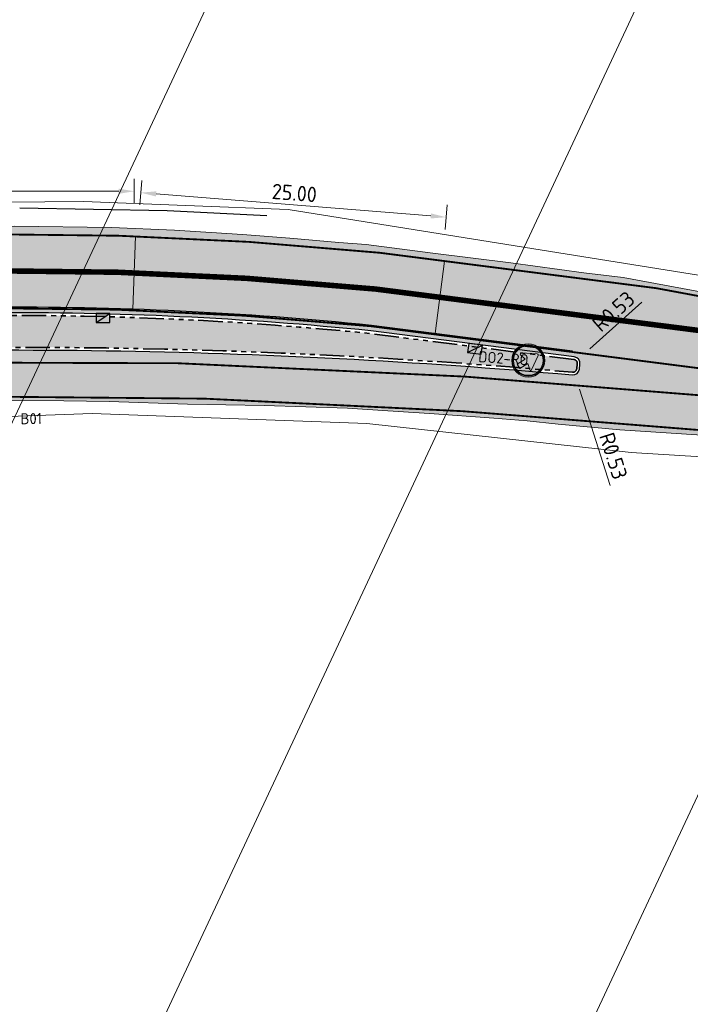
# Model space of a CAD drawing. Header units: metres. Extents: x 39929 to 50394, y 387420 to 399996.
# Tile 48 of 96: x 48389 to 48444, y 391449 to 391529. Entities that reach past the tile are written whole.
import ezdxf

# ---------------------------------------------------------------- set-up
doc = ezdxf.new("R2010")
doc.units = ezdxf.units.M
for name, pattern in [('VH-RWSBAND-SO', [24, 10, -2, 2, -2, 2, -2, 2, -2]), ('VW-13_STREEP', [4, 1, -3]), ('VW-33_STREEP', [6, 3, -3])]:
    doc.linetypes.add(name, pattern=pattern)
for name, color, linetype, lineweight in [('B-WE-VH-GESLOTENVERHARDING_ASFALT-G', 10, 'Continuous', 18), ('N-WE-BV-GELEIDECONSTRUCTIE_GELEIDERAIL-G', 210, 'BV-GELEIDERAIL-SO', 25), ('N-WE-RI-HWA_KOLK-S', 150, 'Continuous', 25), ('N-WE-VH-KANTOPSLUITING_TROTTOIRBAND_RWS_110 220-G', 210, 'VH-RWSBAND-SO', 35), ('N-WE-VH-KANTVERHARDING-SD', 7, 'Continuous', 25), ('N-WE-VH-VERHARDING_ASFALT_ROOD-A', 13, 'Continuous', 18), ('N-WE-VW-MARKERING_LANGS_STREEP_13_045-G', 7, 'VW-13_STREEP', 35), ('N-WE-VW-MARKERING_LANGS_STREEP_33_015-G', 7, 'VW-33_STREEP', 35), ('N-WE-VW-MARKERING_LANGS_STREEP_DOORGETROKKEN_015-G', 7, 'Continuous', 35), ('N-WE-VW-VERKEERSTEKEN_BORD-S', 7, 'Continuous', 25), ('Topo', 7, 'Continuous', 18), ('X-XX-AL-500-T25', 7, 'Continuous', 25), ('X-XX-AL-GRENS_WERK-G', 7, 'ZZ-WERKGRENS-SO', 18), ('X-XX-AL-M', 7, 'Continuous', 18), ('X-XX-AL-TEKENBLAD_KADER_BLAD2-VIEWPORT-G', 1, 'Continuous', 18), ('X-XX-AL_500-M', 7, 'Continuous', 18)]:
    doc.layers.add(name, color=color, linetype=linetype, lineweight=lineweight)
doc.layers.add('B-WE-VW-MARKERING_PIJL-T', color=7, linetype='Continuous')
doc.layers.add('N-WE-VH-VERHARDING_ASFALT-A', color=251, linetype='Continuous', lineweight=18, transparency=0.25)
doc.layers.add('X-XX-AL-TEKENBLAD_HULPLIJN-G', color=2, linetype='Continuous', lineweight=18, plot=False)
doc.styles.add('NLCS-ISO-ANNOTATIVE-T25', font='NLCS-ISO.ttf', dxfattribs={"height": 2.5})
doc.styles.add('NLCS-ISO-T25', font='NLCS-ISO.ttf', dxfattribs={"height": 2.5})
doc.linetypes.add('BV-GELEIDERAIL-SO', pattern='A,10,-3,[108,NLCS.SHX,S=1,R=0,X=0,Y=0],-3', length=16)
doc.linetypes.add('ZZ-WERKGRENS-SO', pattern='A,2,-3,[137,NLCS.SHX,S=0.05,R=0,X=-0.55,Y=-0.675],-3,2', length=10)
doc.dimstyles.new('NLCS-ANNOTATIVE-T25-PIJL_l2_h1', dxfattribs={"dimtxt": 2.5, "dimasz": 2.5, "dimexe": 2, "dimexo": 2, "dimgap": 0.7, "dimtad": 1, "dimzin": 0, "dimdsep": 46, "dimtxsty": 'NLCS-ISO-ANNOTATIVE-T25', "dimcen": 0, "dimdle": 2, "dimclrd": 256, "dimclre": 256, "dimclrt": 256, "dimadec": 1, "dimazin": 0, "dimtfac": 1, "dimtofl": 0, "dimtmove": 1, "dimatfit": 0, "dimfxl": 2, "dimfxlon": 1, "dimtfillclr": 256, "dimtolj": 1, "dimtzin": 0, "dimlwd": 18, "dimlwe": 18, "dimarcsym": 0})
picture_1 = doc.add_image_def('image1.tif', size_in_pixel=(8000, 10000))

# ---------------------------------------------------------------- blocks, each defined once
blk = doc.blocks.new('*U74')
at = {"layer": 'X-XX-AL-TEKENBLAD_HULPLIJN-G', "flags": 128}
blk.add_lwpolyline([(-8.196682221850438e-11, -2.974999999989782), (8.697584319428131e-11, 2.975000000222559)], dxfattribs=at)
blk = doc.blocks.new('*U75')
at = {"layer": 'X-XX-AL-TEKENBLAD_HULPLIJN-G', "color": 0, "linetype": 'ByBlock', "lineweight": -2, "transparency": 16777216}
for p, rotation in [((48373.60575897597, 391508.5316019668), 1.232731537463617), ((48398.60078241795, 391508.6481877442), 358.0520273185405), ((48423.50968400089, 391506.6507485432), 352.7065772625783)]:
    blk.add_blockref('*U74', p, dxfattribs=dict(at, rotation=rotation))
blk = doc.blocks.new('vobul')
at = {"layer": 'B-WE-VW-MARKERING_PIJL-T'}
blk.add_hatch(color=256, dxfattribs=at).paths.add_polyline_path([(0, 0.07500000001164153), (4.599999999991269, 0.07500000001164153), (5.199999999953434, 0.6749999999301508), (3.999999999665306, 0.6749999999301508), (5.69999999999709, 0.9750000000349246), (7.499999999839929, 0.6749999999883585), (6.200000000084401, 0.6750000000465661), (5.449999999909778, -0.07500000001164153), (0, -0.07500000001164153)])
blk = doc.blocks.new('vobud')
at = {"layer": 'B-WE-VW-MARKERING_PIJL-T'}
blk.add_hatch(color=256, dxfattribs=at).paths.add_polyline_path([(5.44999999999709, -0.375), (7.5, 0), (5.44999999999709, 0.375), (5.44999999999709, 0.07500000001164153), (0, 0.07500000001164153), (0, -0.07500000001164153), (5.44999999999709, -0.07500000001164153)])
blk = doc.blocks.new('*D79')
at = {"layer": 'Defpoints', "color": 0}
for p in [(48398.59313422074, 391515.2881899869), (48398.59313422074, 391508.4233177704), (48373.61059952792, 391507.7198660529)]:
    blk.add_point(p, dxfattribs=at)
at = {"layer": 'X-XX-AL_500-M', "lineweight": 18}
for p, q in [((48373.61059952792, 391514.2881899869), (48373.61059952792, 391516.2881899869)), ((48398.59313422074, 391514.2881899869), (48398.59313422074, 391516.2881899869)), ((48374.86059952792, 391515.2881899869), (48397.34313422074, 391515.2881899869))]:
    blk.add_line(p, q, dxfattribs=at)
at = {"layer": 'X-XX-AL_500-M'}
for points in [[(48374.86059952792, 391515.4965233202), (48374.86059952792, 391515.0798566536), (48373.61059952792, 391515.2881899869)], [(48397.34313422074, 391515.4965233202), (48397.34313422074, 391515.0798566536), (48398.59313422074, 391515.2881899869)]]:
    blk.add_solid(points, dxfattribs=at)
at = {"layer": 'X-XX-AL_500-M', "insert": (48386.10186687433, 391516.2631899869), "char_height": 1.25, "attachment_point": 5, "style": 'NLCS-ISO-ANNOTATIVE-T25'}
blk.add_mtext('\\A1;25.00', dxfattribs=at)
blk = doc.blocks.new('*D80')
at = {"layer": 'Defpoints', "color": 0}
for p in [(48424.02232589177, 391513.1766763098), (48398.59313422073, 391508.4233177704), (48423.4811200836, 391506.4275690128)]:
    blk.add_point(p, dxfattribs=at)
at = {"layer": 'X-XX-AL_500-M', "lineweight": 18}
for p, q in [((48399.0544073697, 391514.1756248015), (48399.2142726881, 391516.1692253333)), ((48400.38034036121, 391515.0725092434), (48422.77632555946, 391513.2765921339)), ((48423.94239323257, 391512.179876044), (48424.10225855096, 391514.1734765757))]:
    blk.add_line(p, q, dxfattribs=at)
at = {"layer": 'X-XX-AL_500-M'}
for points in [[(48400.39699299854, 391515.2801759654), (48400.36368772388, 391514.8648425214), (48399.1343400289, 391515.1724250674)], [(48422.79297819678, 391513.4842588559), (48422.75967292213, 391513.0689254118), (48424.02232589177, 391513.1766763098)]]:
    blk.add_solid(points, dxfattribs=at)
at = {"layer": 'X-XX-AL_500-M', "insert": (48411.65626730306, 391515.1464309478), "char_height": 1.25, "attachment_point": 5, "rotation": 355.4153050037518, "style": 'NLCS-ISO-ANNOTATIVE-T25'}
blk.add_mtext('\\A1;25.00', dxfattribs=at)
blk = doc.blocks.new('SVW-VERKEERSTEKEN_BORD_D02R-SO')
h = blk.add_hatch(color=146)
h.dxf.hatch_style = 1
edge = h.paths.add_edge_path(flags=17)
edge.add_arc((0, 0), 2.556, 0, 360)
edge = h.paths.add_edge_path()
edge.add_arc((0, 0), 2.7, 0, 360)
h = blk.add_hatch(color=7)
h.dxf.hatch_style = 1
edge = h.paths.add_edge_path(flags=17)
edge.add_arc((0, 0), 2.411999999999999, 0, 360)
edge = h.paths.add_edge_path()
edge.add_arc((0, 0), 2.556, 0, 360)
h = blk.add_hatch(color=146)
h.dxf.hatch_style = 1
edge = h.paths.add_edge_path()
edge.add_arc((0, 0), 2.411999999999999, 0, 360)
h = blk.add_hatch(color=7)
h.dxf.hatch_style = 1
edge = h.paths.add_edge_path()
edge.add_line((-0.9842355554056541, 1.59632977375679), (0.06416787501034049, 0.5456738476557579))
edge.add_line((0.06416787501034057, 0.5456738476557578), (0.6199918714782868, 1.442681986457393))
edge.add_arc((0.7624664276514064, 1.354398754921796), 0.1676094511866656, 14.100543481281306, 148.215902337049, ccw=False)
edge.add_line((0.9250257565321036, 1.395232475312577), (1.392735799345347, -1.171546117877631))
edge.add_arc((1.229990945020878, -1.201200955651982), 0.1654245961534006, -100.99777028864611, 10.326950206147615, ccw=False)
edge.add_line((1.198432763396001, -1.363587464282), (-1.366084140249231, -0.898139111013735))
edge.add_arc((-1.336790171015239, -0.7367358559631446), 0.164040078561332, 126.51483083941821, 259.713049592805, ccw=False)
edge.add_line((-1.434399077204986, -0.6048963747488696), (-0.5187780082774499, -0.03501953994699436))
edge.add_line((-0.5187780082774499, -0.03501953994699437), (-1.567181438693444, 1.013383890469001))
edge.add_line((-1.567181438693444, 1.013383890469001), (-0.9842355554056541, 1.59632977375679))
at = {"color": 7, "lineweight": 0}
blk.add_lwpolyline([(-0.9842355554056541, 1.59632977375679), (0.06416787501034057, 0.5456738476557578), (0.6199918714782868, 1.442681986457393, -0.6626096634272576), (0.9250257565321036, 1.395232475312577), (1.392735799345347, -1.171546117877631, -0.5279358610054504), (1.198432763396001, -1.363587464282), (-1.366084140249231, -0.898139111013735, -0.6568660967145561), (-1.434399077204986, -0.6048963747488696), (-0.5187780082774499, -0.03501953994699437), (-1.567181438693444, 1.013383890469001)], format="xyb", close=True, dxfattribs=at)
at = {"color": 146, "lineweight": 0}
blk.add_circle((0, 0), 2.7, dxfattribs=at)
at = {"color": 7, "lineweight": 0}
for radius in [2.556, 2.411999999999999]:
    blk.add_circle((0, 0), radius, dxfattribs=at)
blk = doc.blocks.new('*D442')
at = {"layer": 'Defpoints', "color": 0, "transparency": 16777216}
for p in [(48434.36315319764, 391500.8590969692), (48434.52399475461, 391500.354092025)]:
    blk.add_point(p, dxfattribs=at)
at = {"layer": 'X-XX-AL-M', "lineweight": 18, "transparency": 16777216}
blk.add_line((48437.40512334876, 391491.3080207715), (48434.90333804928, 391499.1630426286), dxfattribs=at)
at = {"layer": 'X-XX-AL-M', "transparency": 16777216}
blk.add_solid([(48435.10184628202, 391499.226266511), (48434.70482981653, 391499.0998187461), (48434.52399475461, 391500.354092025)], dxfattribs=at)
at = {"layer": 'X-XX-AL-M', "transparency": 16777216, "insert": (48437.65891081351, 391493.723976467), "char_height": 1.25, "attachment_point": 5, "rotation": 287.6664178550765, "style": 'NLCS-ISO-ANNOTATIVE-T25'}
blk.add_mtext('\\A1;R0.53', dxfattribs=at)
blk = doc.blocks.new('*D441')
at = {"layer": 'Defpoints', "color": 0, "transparency": 16777216}
for p in [(48434.8025351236, 391501.6220188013), (48434.4074643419, 391501.2687213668)]:
    blk.add_point(p, dxfattribs=at)
at = {"layer": 'X-XX-AL-M', "lineweight": 18, "transparency": 16777216}
blk.add_line((48439.98318028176, 391506.2548813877), (48435.7343058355, 391502.4552674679), dxfattribs=at)
at = {"layer": 'X-XX-AL-M', "transparency": 16777216}
blk.add_solid([(48435.59543105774, 391502.6105625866), (48435.8731806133, 391502.2999723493), (48434.8025351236, 391501.6220188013)], dxfattribs=at)
at = {"layer": 'X-XX-AL-M', "transparency": 16777216, "insert": (48437.67469445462, 391505.4984799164), "char_height": 1.25, "attachment_point": 5, "rotation": 41.80510841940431, "style": 'NLCS-ISO-ANNOTATIVE-T25'}
blk.add_mtext('\\A1;R0.53', dxfattribs=at)
blk = doc.blocks.new('SRI-KOLK_TROTTOIR-SO')
blk.add_hatch(color=256).paths.add_polyline_path([(1.125000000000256, 1.499999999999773), (-1.124999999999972, 1.499999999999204), (-1.124999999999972, 5.684341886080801e-13)])
blk.add_line((-1.124999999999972, 0), (1.124999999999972, 1.499999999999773))
at = {"flags": 128}
blk.add_lwpolyline([(-1.124999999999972, 0), (1.124999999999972, 0), (1.124999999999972, 1.499999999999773), (-1.124999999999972, 1.499999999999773)], close=True, dxfattribs=at)

msp = doc.modelspace()

# ---------------------------------------------------------------- hatches: boundary and pattern name
at = {"layer": 'N-WE-VH-VERHARDING_ASFALT-A', "transparency": 33554508}
h = msp.add_hatch(color=256, dxfattribs=at)
h.dxf.hatch_style = 1
edge = h.paths.add_edge_path()
edge.add_line((48355.335, 391497.201), (48352.37349999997, 391496.94))
edge.add_line((48352.37349999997, 391496.94), (48347.71367273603, 391496.5293246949))
edge.add_line((48347.71367273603, 391496.5293246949), (48343.902, 391496.225))
edge.add_line((48343.902, 391496.225), (48340.8615, 391495.828))
edge.add_line((48340.8615, 391495.828), (48334.712, 391495.042))
edge.add_line((48334.712, 391495.042), (48331.603, 391494.653))
edge.add_line((48331.603, 391494.653), (48328.27049999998, 391494.1615))
edge.add_line((48328.27049999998, 391494.1615), (48324.938, 391493.67))
edge.add_line((48324.938, 391493.67), (48321.533, 391493.226))
edge.add_line((48321.533, 391493.226), (48313.871, 391492.178))
edge.add_line((48313.871, 391492.178), (48303.983, 391490.622))
edge.add_line((48303.983, 391490.622), (48297.6485, 391489.4645))
edge.add_line((48297.6485, 391489.4645), (48294.07799999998, 391488.77))
edge.add_line((48294.07799999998, 391488.77), (48282.628, 391486.453))
edge.add_line((48282.628, 391486.453), (48272.65744347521, 391484.4372709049))
edge.add_line((48272.65744347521, 391484.4372709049), (48267.572, 391483.492))
edge.add_line((48267.572, 391483.492), (48260.32806825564, 391481.9558419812))
edge.add_line((48260.32806825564, 391481.9558419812), (48251.5355, 391480.1065))
edge.add_line((48251.5355, 391480.1065), (48250.688, 391479.942))
edge.add_line((48250.688, 391479.942), (48240.337, 391477.858))
edge.add_line((48240.337, 391477.858), (48235.59923306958, 391476.9290159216))
edge.add_line((48235.59923306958, 391476.9290159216), (48231.0735, 391476.058))
edge.add_line((48231.0735, 391476.058), (48225.105, 391474.9))
edge.add_line((48225.105, 391474.9), (48220.294, 391473.932))
edge.add_line((48220.294, 391473.932), (48213.296, 391472.525))
edge.add_line((48213.296, 391472.525), (48206.05650000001, 391471.04))
edge.add_line((48206.05650000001, 391471.04), (48198.817, 391469.555))
edge.add_line((48198.817, 391469.555), (48190.6525, 391468.0405))
edge.add_line((48190.6525, 391468.0405), (48182.488, 391466.526))
edge.add_line((48182.488, 391466.526), (48172.21667431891, 391464.3937963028))
edge.add_line((48172.21667431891, 391464.3937963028), (48170.06070260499, 391475.1748681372))
edge.add_line((48170.06070260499, 391475.1748681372), (48184.39899999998, 391478.494))
edge.add_line((48184.39899999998, 391478.494), (48202.1875, 391482.373))
edge.add_line((48202.1875, 391482.373), (48218.0260855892, 391485.7812167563))
edge.add_line((48218.0260855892, 391485.7812167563), (48221.9, 391486.615))
edge.add_line((48221.9, 391486.615), (48233.808, 391489.2655))
edge.add_line((48233.808, 391489.2655), (48239.01, 391490.473))
edge.add_line((48239.01, 391490.473), (48244.68400000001, 391491.596))
edge.add_line((48244.68400000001, 391491.596), (48255.5935, 391493.6585))
edge.add_line((48255.5935, 391493.6585), (48266.503, 391495.721))
edge.add_line((48266.503, 391495.721), (48273.102, 391497.255))
edge.add_line((48273.102, 391497.255), (48284.13, 391499.308))
edge.add_line((48284.13, 391499.308), (48291.443, 391500.597))
edge.add_line((48291.443, 391500.597), (48293.062, 391500.949))
edge.add_line((48293.062, 391500.949), (48303.20155035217, 391502.4639691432))
edge.add_line((48303.20155035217, 391502.4639691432), (48316.186, 391504.404))
edge.add_line((48316.186, 391504.404), (48317.695, 391505.076))
edge.add_line((48317.695, 391505.076), (48319.486, 391506.068))
edge.add_line((48319.486, 391506.068), (48320.85611259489, 391507.3257063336))
edge.add_line((48320.85611259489, 391507.3257063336), (48322.14016554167, 391508.5525982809))
edge.add_line((48322.14016554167, 391508.5525982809), (48323.01514780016, 391509.5636557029))
edge.add_line((48323.01514780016, 391509.5636557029), (48323.66178132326, 391510.6251582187))
edge.add_line((48323.66178132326, 391510.6251582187), (48324.09308050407, 391511.6844973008))
edge.add_line((48324.09308050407, 391511.6844973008), (48324.48512626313, 391512.7060446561))
edge.add_line((48324.48512626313, 391512.7060446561), (48324.9598859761, 391514.1105848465))
edge.add_line((48324.9598859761, 391514.1105848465), (48325.27242609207, 391515.1465080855))
edge.add_line((48325.27242609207, 391515.1465080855), (48325.42809689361, 391515.8670137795))
edge.add_line((48325.42809689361, 391515.8670137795), (48325.6850801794, 391517.0564334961))
edge.add_line((48325.6850801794, 391517.0564334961), (48325.95339427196, 391518.9991055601))
edge.add_line((48325.95339427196, 391518.9991055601), (48325.90737596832, 391519.8534583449))
edge.add_line((48325.90737596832, 391519.8534583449), (48325.86135766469, 391520.7078111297))
edge.add_line((48325.86135766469, 391520.7078111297), (48325.55183269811, 391523.3999861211))
edge.add_line((48325.55183269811, 391523.3999861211), (48325.25797159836, 391524.8869452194))
edge.add_line((48325.25797159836, 391524.8869452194), (48324.70080008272, 391526.5612064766))
edge.add_line((48324.70080008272, 391526.5612064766), (48324.19010342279, 391528.1980153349))
edge.add_line((48324.19010342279, 391528.1980153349), (48322.81270199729, 391531.3234145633))
edge.add_line((48322.81270199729, 391531.3234145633), (48321.41979028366, 391533.3525431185))
edge.add_line((48321.41979028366, 391533.3525431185), (48320.03058056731, 391535.0360862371))
edge.add_line((48320.03058056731, 391535.0360862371), (48317.3747972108, 391537.7394404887))
edge.add_line((48317.3747972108, 391537.7394404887), (48316.60520116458, 391538.4044141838))
edge.add_line((48316.60520116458, 391538.4044141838), (48315.76659689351, 391539.1259870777))
edge.add_line((48315.76659689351, 391539.1259870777), (48314.84455672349, 391539.9117828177))
edge.add_line((48314.84455672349, 391539.9117828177), (48313.543, 391540.955))
edge.add_line((48313.543, 391540.955), (48310.9835, 391542.7195))
edge.add_line((48310.9835, 391542.7195), (48304.85918538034, 391546.5343283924))
edge.add_line((48304.85918538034, 391546.5343283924), (48297.93204166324, 391550.9809822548))
edge.add_line((48297.93204166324, 391550.9809822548), (48295.78596299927, 391552.3310303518))
edge.add_line((48295.78596299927, 391552.3310303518), (48291.53281312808, 391555.0872026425))
edge.add_line((48291.53281312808, 391555.0872026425), (48288.79717801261, 391556.9913014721))
edge.add_line((48288.79717801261, 391556.9913014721), (48287.00090275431, 391558.400910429))
edge.add_line((48287.00090275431, 391558.400910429), (48283.7215, 391561.454))
edge.add_line((48283.7215, 391561.454), (48281.58199999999, 391563.294))
edge.add_line((48281.58199999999, 391563.294), (48279.72100000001, 391564.794))
edge.add_line((48279.72100000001, 391564.794), (48277.86, 391566.294))
edge.add_line((48277.86, 391566.294), (48276.42450000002, 391567.6335))
edge.add_line((48276.42450000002, 391567.6335), (48274.989, 391568.973))
edge.add_line((48274.989, 391568.973), (48273.4005, 391570.338))
edge.add_line((48273.4005, 391570.338), (48271.812, 391571.703))
edge.add_line((48271.812, 391571.703), (48270.678, 391572.823))
edge.add_line((48270.678, 391572.823), (48269.544, 391573.943))
edge.add_line((48269.544, 391573.943), (48268.5355, 391574.8395))
edge.add_line((48268.5355, 391574.8395), (48267.72796899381, 391575.5573498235))
edge.add_line((48267.72796899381, 391575.5573498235), (48266.5775, 391576.471))
edge.add_line((48266.5775, 391576.471), (48265.62799999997, 391577.206))
edge.add_line((48265.62799999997, 391577.206), (48268.83726936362, 391582.1750129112))
edge.add_line((48268.83726936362, 391582.1750129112), (48276.863, 391576.9475))
edge.add_line((48276.863, 391576.9475), (48284.017, 391572.283))
edge.add_line((48284.017, 391572.283), (48288.928, 391568.926))
edge.add_line((48288.928, 391568.926), (48291.372, 391567.377))
edge.add_line((48291.372, 391567.377), (48292.041, 391567.119))
edge.add_line((48292.041, 391567.119), (48293.01, 391566.977))
edge.add_line((48293.01, 391566.977), (48294.043, 391567.186))
edge.add_line((48294.043, 391567.186), (48294.948, 391567.714))
edge.add_line((48294.948, 391567.714), (48296.84, 391569.734))
edge.add_line((48296.84, 391569.734), (48297.28261321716, 391570.420856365))
edge.add_line((48297.28261321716, 391570.420856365), (48304.66700000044, 391567.1369999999))
edge.add_line((48304.66700000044, 391567.1369999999), (48305.039, 391561.733))
edge.add_line((48305.039, 391561.733), (48305.429, 391560.319))
edge.add_line((48305.429, 391560.319), (48306.378, 391558.427))
edge.add_line((48306.378, 391558.427), (48307.228, 391557.272))
edge.add_line((48307.228, 391557.272), (48307.955, 391556.497))
edge.add_line((48307.955, 391556.497), (48312.705, 391553.353))
edge.add_line((48312.705, 391553.353), (48318.291, 391549.909))
edge.add_line((48318.291, 391549.909), (48323.877, 391546.465))
edge.add_line((48323.877, 391546.465), (48326.6085, 391544.4425))
edge.add_line((48326.6085, 391544.4425), (48329.34, 391542.42))
edge.add_line((48329.34, 391542.42), (48332.104, 391540.583))
edge.add_line((48332.104, 391540.583), (48334.271, 391538.681))
edge.add_line((48334.271, 391538.681), (48336.118, 391536.83))
edge.add_line((48336.118, 391536.83), (48337.362, 391535.402))
edge.add_line((48337.362, 391535.402), (48338.809, 391533.374))
edge.add_line((48338.809, 391533.374), (48339.644, 391532.046))
edge.add_line((48339.644, 391532.046), (48341.2765, 391529.277))
edge.add_line((48341.2765, 391529.277), (48342.5095, 391527.065))
edge.add_line((48342.5095, 391527.065), (48343.03531327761, 391526.0495294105))
edge.add_line((48343.03531327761, 391526.0495294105), (48344.15842441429, 391523.0093602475))
edge.add_line((48344.15842441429, 391523.0093602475), (48344.593, 391521.833))
edge.add_arc((48359.4238540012, 391527.9037671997), 16.02524398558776, 202.2609354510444, 271.3196994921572)
edge.add_line((48359.79293243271, 391511.8827739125), (48361.44417513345, 391511.9216242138))
edge.add_line((48361.44417513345, 391511.9216242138), (48365.4730376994, 391511.9891362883))
edge.add_line((48365.4730376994, 391511.9891362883), (48366.798, 391512.002))
edge.add_line((48366.798, 391512.002), (48373.5935, 391512.2085))
edge.add_line((48373.5935, 391512.2085), (48378.82249999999, 391512.3305))
edge.add_line((48378.82249999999, 391512.3305), (48383.8895, 391512.3945))
edge.add_line((48383.8895, 391512.3945), (48388.8495, 391512.4525))
edge.add_line((48388.8495, 391512.4525), (48396.741, 391512.337))
edge.add_line((48396.741, 391512.337), (48401.887, 391512.109))
edge.add_line((48401.887, 391512.109), (48407.428, 391511.767))
edge.add_line((48407.428, 391511.767), (48411.29593292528, 391511.4674538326))
edge.add_line((48411.29593292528, 391511.4674538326), (48415.278, 391511.121))
edge.add_line((48415.278, 391511.121), (48417.51426018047, 391510.9535351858))
edge.add_line((48417.51426018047, 391510.9535351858), (48422.94400000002, 391510.2565))
edge.add_line((48422.94400000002, 391510.2565), (48429.2875, 391509.457))
edge.add_line((48429.2875, 391509.457), (48435.264, 391508.649))
edge.add_line((48435.264, 391508.649), (48438.466, 391508.272))
edge.add_line((48438.466, 391508.272), (48447.40963848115, 391506.6113817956))
edge.add_line((48447.40963848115, 391506.6113817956), (48458.85678960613, 391504.4859216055))
edge.add_line((48458.85678960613, 391504.4859216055), (48464.15488453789, 391503.5021930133))
edge.add_line((48464.15488453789, 391503.5021930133), (48466.83898296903, 391502.9908507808))
edge.add_arc((48489.97783568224, 391625.8195894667), 124.9892217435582, 259.3314757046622, 268.7832072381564)
edge.add_line((48487.32363410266, 391500.8585524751), (48487.20719160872, 391493.0660513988))
edge.add_line((48487.20719160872, 391493.0660513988), (48483.116, 391493.168))
edge.add_line((48483.116, 391493.168), (48479.2045, 391493.2215))
edge.add_line((48479.2045, 391493.2215), (48475.293, 391493.275))
edge.add_line((48475.293, 391493.275), (48470.698, 391493.562))
edge.add_line((48470.698, 391493.562), (48466.103, 391493.849))
edge.add_line((48466.103, 391493.849), (48458.914, 391494.327))
edge.add_line((48458.914, 391494.327), (48452.181, 391494.735))
edge.add_line((48452.181, 391494.735), (48449.1605, 391495.033))
edge.add_line((48449.1605, 391495.033), (48446.14, 391495.331))
edge.add_line((48446.14, 391495.331), (48438.1875, 391495.86))
edge.add_line((48438.1875, 391495.86), (48433.1675, 391496.3225))
edge.add_line((48433.1675, 391496.3225), (48430.635, 391496.596))
edge.add_line((48430.635, 391496.596), (48427.9265, 391496.812))
edge.add_line((48427.9265, 391496.812), (48422.6685, 391497.1875))
edge.add_line((48422.6685, 391497.1875), (48420.119, 391497.347))
edge.add_line((48420.119, 391497.347), (48417.21397463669, 391497.5287421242))
edge.add_line((48417.21397463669, 391497.5287421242), (48415.98828957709, 391497.6054225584))
edge.add_line((48415.98828957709, 391497.6054225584), (48409.201, 391497.829))
edge.add_line((48409.201, 391497.829), (48402.953, 391497.954))
edge.add_line((48402.953, 391497.954), (48396.568, 391498.158))
edge.add_line((48396.568, 391498.158), (48392.8705, 391498.2075))
edge.add_line((48392.8705, 391498.2075), (48385.9785, 391498.237))
edge.add_line((48385.9785, 391498.237), (48382.784, 391498.217))
edge.add_line((48382.784, 391498.217), (48379.1305, 391498.1435))
edge.add_line((48379.1305, 391498.1435), (48376.39875828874, 391498.0885436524))
edge.add_line((48376.39875828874, 391498.0885436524), (48370.73646521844, 391497.8570510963))
edge.add_line((48370.73646521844, 391497.8570510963), (48355.335, 391497.201))
edge = h.paths.add_edge_path(flags=16)
edge.add_line((48236.66457540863, 391485.0917179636), (48224.75, 391482.532))
edge.add_line((48224.75, 391482.532), (48218.773, 391481.174))
edge.add_line((48218.773, 391481.174), (48205.77, 391478.22))
edge.add_line((48205.77, 391478.22), (48184.523, 391473.642))
edge.add_line((48184.523, 391473.642), (48173.385, 391471.148))
edge.add_line((48173.385, 391471.148), (48171.46757728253, 391470.6011342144))
edge.add_arc((48171.61294126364, 391470.0914585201), 0.5300000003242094, 105.9186147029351, 192.4535609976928)
edge.add_line((48171.09541157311, 391469.9771649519), (48171.18064791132, 391469.5912085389))
edge.add_arc((48171.69817760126, 391469.7055021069), 0.529999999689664, 192.4535609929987, 278.9885074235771)
edge.add_line((48171.7809828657, 391469.1820106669), (48177.477, 391470.083))
edge.add_line((48177.477, 391470.083), (48188.055, 391472.006))
edge.add_line((48188.055, 391472.006), (48201.43, 391474.736))
edge.add_line((48201.43, 391474.736), (48205.617, 391475.594))
edge.add_line((48205.617, 391475.594), (48208.135, 391476.268))
edge.add_line((48208.135, 391476.268), (48210.989, 391476.952))
edge.add_line((48210.989, 391476.952), (48219.22, 391479.046))
edge.add_line((48219.22, 391479.046), (48222.902, 391479.982))
edge.add_line((48222.902, 391479.982), (48237.0134174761, 391483.6629575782))
edge.add_arc((48236.87964345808, 391484.1757972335), 0.5299999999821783, 284.61980285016, 374.6198028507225)
edge.add_line((48237.39248311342, 391484.3095712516), (48237.28873210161, 391484.7073139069))
edge.add_arc((48236.77589244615, 391484.5735398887), 0.5300000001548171, 14.61980286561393, 102.1242360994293)
edge = h.paths.add_edge_path(flags=16)
edge.add_line((48246.99819414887, 391487.2121259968), (48273.39807353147, 391492.4809505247))
edge.add_arc((48273.52676591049, 391491.9668121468), 0.529999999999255, -75.94720848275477, 104.05279151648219, ccw=False)
edge.add_line((48273.65545828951, 391491.452673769), (48247.15837602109, 391486.1640253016))
edge.add_arc((48247.07515141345, 391486.6874502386), 0.5299999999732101, 99.0344071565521, 279.0344071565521, ccw=False)
edge.add_line((48246.99192680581, 391487.2108751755), (48246.99819414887, 391487.2121259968))
edge = h.paths.add_edge_path(flags=16)
edge.add_arc((48397.52287905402, 390950.7892212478), 554.4632930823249, 97.58371750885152, 101.6283902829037, ccw=False)
edge.add_arc((48324.30924758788, 391500.9312705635), 0.5300000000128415, 274.1663366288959, 454.1663366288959)
edge.add_arc((48397.11993288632, 390954.6482154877), 551.6429915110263, 97.58856610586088, 100.9093712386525)
edge.add_line((48292.71816006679, 391496.3217886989), (48285.48957060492, 391494.8964391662))
edge.add_arc((48285.62650488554, 391494.3844342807), 0.5300000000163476, 104.9731620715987, 284.9731620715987)
edge = h.paths.add_edge_path(flags=16)
edge.add_arc((48388.55392021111, 391213.2533935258), 292.140599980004, 84.23879926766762, 90.3567395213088)
edge.add_line((48386.73498301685, 391505.3883308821), (48367.20292338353, 391504.9680293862))
edge.add_line((48367.20292338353, 391504.9680293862), (48356.15578598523, 391504.3949716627))
edge.add_arc((48356.15578598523, 391502.8949716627), 1.5, 90, 270)
edge.add_line((48356.15578598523, 391501.3949716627), (48358.27318257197, 391501.4693730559))
edge.add_arc((48388.58196568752, 390985.6103713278), 516.7486158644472, 84.92247323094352, 93.36249101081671, ccw=False)
edge.add_arc((48434.36315319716, 391500.8590969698), 0.5300000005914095, 264.9048779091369, 353.8260222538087)
edge.add_line((48434.89007915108, 391500.8020966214), (48434.93439030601, 391501.2117211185))
edge.add_arc((48434.40746434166, 391501.2687213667), 0.5300000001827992, 353.8260331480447, 442.7065772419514)
edge.add_line((48434.47474823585, 391501.7944331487), (48417.87974319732, 391503.9183660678))
edge = h.paths.add_edge_path(flags=16)
edge.add_line((48332.83246120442, 391532.5587252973), (48333.94699999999, 391529.807))
edge.add_arc((48299.80983959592, 391518.8346681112), 35.85718599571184, 1.0504018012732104, 17.818391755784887, ccw=False)
edge.add_arc((48355.48246302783, 391519.2894520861), 19.82249788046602, 179.4145368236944, 195.5873647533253)
edge.add_line((48336.389, 391513.963), (48336.90249177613, 391512.5060947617))
edge.add_arc((48337.39925156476, 391512.6774794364), 0.5254930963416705, 199.0346969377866, 275.155935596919)
edge.add_line((48337.44647586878, 391512.1541125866), (48337.76922200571, 391512.1810749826))
edge.add_arc((48337.72509920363, 391512.7092351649), 0.5299999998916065, 274.7754333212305, 349.7874983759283)
edge.add_arc((48311.43643364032, 391517.4452346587), 27.2418630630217, 349.7874983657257, 394.9768605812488)
edge.add_arc((48333.32369673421, 391532.7576917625), 0.5300000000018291, 34.97686058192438, 202.0495582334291)
at = {"layer": 'N-WE-VH-VERHARDING_ASFALT_ROOD-A'}
h = msp.add_hatch(color=256, dxfattribs=at)
h.dxf.hatch_style = 1
edge = h.paths.add_edge_path()
edge.add_line((48386.73803425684, 391505.168345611), (48367.21099019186, 391504.7481520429))
edge.add_line((48367.21099019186, 391504.7481520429), (48356.01789937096, 391504.167523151))
edge.add_arc((48356.15578595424, 391502.8949716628), 1.279999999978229, 96.18412454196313, 274.1909871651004)
edge.add_line((48356.24933003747, 391501.6183944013), (48358.26286693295, 391501.6891463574))
edge.add_arc((48388.58196568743, 390985.610374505), 516.9686126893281, 84.92246571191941, 93.36220370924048, ccw=False)
edge.add_arc((48434.36315319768, 391500.859096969), 0.3099999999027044, 264.904877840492, 353.8260331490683)
edge.add_line((48434.67135517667, 391500.8257572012), (48434.71566632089, 391501.2353815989))
edge.add_arc((48434.40746434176, 391501.2687213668), 0.3100000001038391, 353.8260331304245, 442.7065772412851)
edge.add_line((48434.44681907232, 391501.5762131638), (48417.85473261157, 391503.699772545))
edge.add_arc((48388.55392021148, 391213.2533935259), 291.9205999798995, 84.23937655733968, 90.35640949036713)
at = {"layer": 'X-XX-AL-TEKENBLAD_KADER_BLAD2-VIEWPORT-G'}
h = msp.add_hatch(dxfattribs=at)
h.set_pattern_fill('ANSI31', color=256, scale=10)
h.set_pattern_definition([(64.91989904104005, (46679.75243545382, 390991.0032076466), (-28.75648523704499, 13.45834524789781), [])])
h.paths.add_polyline_path([(48130.19260202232, 391332.173), (48562.922, 391332.173), (48562.922, 391726.6970683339), (48130.19260202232, 391726.697068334)])

# ---------------------------------------------------------------- linework, layer by layer
at = {"layer": 'B-WE-VH-GESLOTENVERHARDING_ASFALT-G', "flags": 128}
for points in [[(48361.44417513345, 391511.9216242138), (48365.4730376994, 391511.9891362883), (48366.798, 391512.002), (48373.5935, 391512.2085), (48378.82249999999, 391512.3305), (48383.8895, 391512.3945), (48388.8495, 391512.4525), (48396.741, 391512.337), (48401.887, 391512.109), (48407.428, 391511.767), (48411.29593292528, 391511.4674538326), (48415.278, 391511.121), (48417.51426018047, 391510.9535351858), (48422.94400000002, 391510.2565), (48429.2875, 391509.457), (48435.264, 391508.649)], [(48446.14, 391495.331), (48438.1875, 391495.86), (48433.1675, 391496.3225), (48430.635, 391496.596), (48427.9265, 391496.812), (48422.6685, 391497.1875), (48420.119, 391497.347), (48417.21397463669, 391497.5287421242), (48415.98828957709, 391497.6054225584), (48409.201, 391497.829), (48402.953, 391497.954), (48396.568, 391498.158), (48392.8705, 391498.2075), (48385.9785, 391498.237), (48382.784, 391498.217), (48379.1305, 391498.1435), (48376.39875828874, 391498.0885436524), (48370.73646521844, 391497.8570510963), (48355.335, 391497.201)]]:
    msp.add_lwpolyline(points, dxfattribs=at)
msp.add_lwpolyline([(48435.264, 391508.649), (48438.466, 391508.272), (48447.40963848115, 391506.6113817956), (48458.85678960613, 391504.4859216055), (48464.15488453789, 391503.5021930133), (48466.83898296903, 391502.9908507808, 0.04126435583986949), (48487.32363410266, 391500.8585524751)], format="xyb", dxfattribs=at)
at = {"layer": 'N-WE-BV-GELEIDECONSTRUCTIE_GELEIDERAIL-G', "color": 5, "ltscale": 0.5, "flags": 128}
msp.add_lwpolyline([(48401.28072727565, 391513.6869423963), (48389.27755411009, 391513.9074651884)], dxfattribs=at)
at = {"layer": 'N-WE-BV-GELEIDECONSTRUCTIE_GELEIDERAIL-G', "color": 6, "ltscale": 0.5, "flags": 128}
msp.add_lwpolyline([(48409.39919845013, 391513.2819309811), (48401.28072727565, 391513.6869423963)], dxfattribs=at)
at = {"layer": 'N-WE-VH-KANTOPSLUITING_TROTTOIRBAND_RWS_110 220-G', "ltscale": 0.2, "flags": 128}
for points in [[(48434.44681907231, 391501.5762131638), (48417.85473261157, 391503.699772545, 0.02669693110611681), (48386.73803425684, 391505.168345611), (48367.21099019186, 391504.7481520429), (48356.16126243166, 391504.1749599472, 1.000689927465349), (48356.15207507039, 391501.614977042)], [(48356.15207507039, 391501.614977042), (48358.26286693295, 391501.6891463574, -0.03684195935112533), (48434.33562225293, 391500.5503218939)], [(48434.33562225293, 391500.5503218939, 0.4087092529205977), (48434.67135517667, 391500.8257572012), (48434.71566632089, 391501.2353815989, 0.4085024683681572), (48434.44681907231, 391501.5762131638, 0.4085024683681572)]]:
    msp.add_lwpolyline(points, format="xyb", dxfattribs=at)
at = {"layer": 'N-WE-VH-KANTVERHARDING-SD', "flags": 128}
for points in [[(48434.32760575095, 391502.2669360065), (48417.93090463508, 391504.3654887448, 0.02670898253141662), (48386.72873987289, 391505.8383007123), (48367.18642309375, 391505.4177784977), (48356.13247408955, 391504.8443674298)], [(48434.47474823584, 391501.7944331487), (48417.87974319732, 391503.9183660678, 0.0267008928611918), (48386.73498301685, 391505.3883308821), (48367.20292338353, 391504.9680293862), (48356.15578598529, 391504.3949716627), (48356.15578598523, 391504.3949716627, 0.9999999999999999), (48356.15578598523, 391501.3949716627), (48358.27318257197, 391501.4693730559, -0.03684318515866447), (48434.31608416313, 391500.3311911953, -0.03674563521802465)], [(48434.31608416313, 391500.3311911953, 0.4087092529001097), (48434.89007916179, 391500.8020967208), (48434.93439030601, 391501.2117211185, 0.4085024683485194), (48434.47474823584, 391501.7944331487)]]:
    msp.add_lwpolyline(points, format="xyb", dxfattribs=at)
at = {"layer": 'N-WE-VW-MARKERING_LANGS_STREEP_13_045-G', "const_width": 0.45, "flags": 128}
for points in [[(48434.70528421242, 391505.2178653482), (48418.2692534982, 391507.3214517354, 0.02676199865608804), (48386.68739954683, 391508.8130998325), (48373.60575897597, 391508.5316019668)], [(48434.70528421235, 391505.2178653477), (48457.78480021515, 391502.2640040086, 0.01788009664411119), (48475.37253378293, 391500.6495487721, 0.01788009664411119)]]:
    msp.add_lwpolyline(points, format="xyb", dxfattribs=at)
at = {"layer": 'N-WE-VW-MARKERING_LANGS_STREEP_33_015-G', "const_width": 0.15, "flags": 128}
for points in [[(48309.04005381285, 391555.5091149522), (48327.8744637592, 391543.2270072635, -0.1611399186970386), (48343.54675803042, 391523.5829442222), (48344.01093059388, 391522.3264673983, 0.3198971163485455), (48360.32330031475, 391511.2214714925), (48386.64594544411, 391511.7878965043, -0.02681422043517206), (48418.60779983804, 391510.2773894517), (48441.14894785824, 391507.3924318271), (48447.34118008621, 391506.2426834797), (48458.78833121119, 391504.1172232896), (48464.0855657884, 391503.1336544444), (48466.76918216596, 391502.6224040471, 0.02224774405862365), (48487.27220038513, 391500.0933454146)], [(48362.35296829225, 391497.9684363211, -0.02933705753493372), (48425.32512023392, 391497.3737373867), (48458.94088033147, 391494.7010462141), (48471.82825545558, 391493.8733083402, 0.01165164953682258), (48478.79500762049, 391493.5886401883), (48487.21376726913, 391493.4409937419)]]:
    msp.add_lwpolyline(points, format="xyb", dxfattribs=at)
at = {"layer": 'N-WE-VW-MARKERING_LANGS_STREEP_DOORGETROKKEN_015-G', "const_width": 0.15, "flags": 128}
for points in [[(48355.95504382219, 391504.7600373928, -8.868479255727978e-05), (48356.09674765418, 391504.7674133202), (48367.18917314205, 391505.3428203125), (48386.72978058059, 391505.7633057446, -0.02670763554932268), (48417.92237740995, 391504.2909683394), (48434.3180844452, 391502.1925428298)], [(48434.31808444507, 391502.1925428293), (48457.39760044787, 391499.2386814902, 0.0290427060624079), (48487.26428540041, 391497.1933562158)], [(48355.4220951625, 391500.412589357, -0.03249707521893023), (48425.53321615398, 391500.1911071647), (48455.20515054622, 391497.8319780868, 0.01822210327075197), (48487.26223842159, 391496.4433590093, 0.0178321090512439)]]:
    msp.add_lwpolyline(points, format="xyb", dxfattribs=at)
at = {"layer": 'X-XX-AL-GRENS_WERK-G', "ltscale": 0.5, "flags": 128}
msp.add_lwpolyline([(48166.22218749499, 391461.7034843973), (48162.52432234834, 391478.9173441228), (48181.78280361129, 391482.9102484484), (48260.98363629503, 391500.6710957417), (48285.74453626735, 391506.7048219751), (48297.56194563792, 391511.0316176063), (48315.19651384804, 391517.8074947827), (48316.88273740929, 391512.72023568), (48299.39924824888, 391506.1541277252), (48292.26976045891, 391503.8175374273), (48292.5655959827, 391501.6584123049), (48315.96566937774, 391505.0597729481), (48321.02435058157, 391508.90479653), (48323.5578624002, 391519.1384628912), (48322.50445396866, 391529.5574219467), (48312.88801628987, 391539.6775754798), (48301.67209321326, 391546.094225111), (48287.96354991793, 391555.3872877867), (48262.64406458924, 391577.0806287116), (48267.76191079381, 391584.2974354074), (48289.26868312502, 391570.0117027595), (48293.82445130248, 391569.7750894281), (48296.69399591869, 391572.5849132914), (48306.45635780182, 391568.5328539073), (48307.25509583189, 391560.3400025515), (48309.86940196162, 391556.605572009), (48330.48868876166, 391544.0648928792), (48336.39218600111, 391538.608601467), (48345.636, 391528.807), (48347.976, 391522.1024854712), (48348.38840538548, 391519.5497899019), (48356.56772477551, 391514.1145513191), (48394.46731566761, 391514.4477110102), (48411.14839528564, 391513.8073800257), (48448.16871683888, 391507.8689272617), (48475.41456788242, 391503.0478659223), (48488.44347111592, 391501.893444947), (48497.0182892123, 391502.0122117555), (48497.17042444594, 391491.4231583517), (48483.65104293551, 391491.2752707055), (48439.11929111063, 391493.99440165), (48417.56845011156, 391496.3619706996), (48395.16144189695, 391497.1907903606), (48380.81672756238, 391496.6607773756), (48372.39612984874, 391495.4397551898), (48356.2996202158, 391494.6472218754), (48335.1143524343, 391492.5043033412), (48329.19662150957, 391491.3960503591), (48328.97236469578, 391490.1167398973), (48328.41726149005, 391487.0094040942), (48323.74316331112, 391486.6544806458), (48305.1811016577, 391484.8226608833), (48297.01331228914, 391484.1000270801), (48291.01396648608, 391483.0883311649), (48289.03746200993, 391486.3583050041), (48256.07007976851, 391479.9672256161), (48251.60305909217, 391476.7433301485), (48239.97697864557, 391474.2884297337), (48236.42702600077, 391476.0630538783), (48204.15363322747, 391469.4283895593), (48166.22218749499, 391461.7034843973)], dxfattribs=at)

# ---------------------------------------------------------------- block references
at = {"layer": 'B-WE-VW-MARKERING_PIJL-T', "transparency": 33554687, "xscale": -1}
for p, rotation in [((48398.63177903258, 391510.0604547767), 358.9622285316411), ((48423.66630709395, 391508.0655340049), 354.3392241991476)]:
    msp.add_blockref('vobul', p, dxfattribs=dict(at, rotation=rotation))
at = {"layer": 'B-WE-VW-MARKERING_PIJL-T', "transparency": 33554687}
for p, rotation in [((48398.53052389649, 391507.0041710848), 178.2136669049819), ((48423.26505412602, 391505.0675105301), 174.0861964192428)]:
    msp.add_blockref('vobud', p, dxfattribs=dict(at, rotation=rotation))
at = {"layer": 'N-WE-RI-HWA_KOLK-S', "xscale": 0.5, "yscale": 0.5, "zscale": 0.5}
msp.add_blockref('SRI-KOLK_TROTTOIR-SO', (48396.06, 391504.592), dxfattribs=at)
at = {"layer": 'N-WE-RI-HWA_KOLK-S', "xscale": 0.5, "yscale": 0.5, "zscale": 0.5, "rotation": 352.7065772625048}
msp.add_blockref('SRI-KOLK_TROTTOIR-SO', (48426.33504229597, 391502.0800860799), dxfattribs=at)
at = {"layer": 'N-WE-VW-VERKEERSTEKEN_BORD-S', "xscale": 0.5, "yscale": 0.5, "zscale": 0.5, "rotation": 76.0930809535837}
msp.add_blockref('SVW-VERKEERSTEKEN_BORD_D02R-SO', (48430.72079118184, 391501.4995247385), dxfattribs=at)
at = {"layer": 'X-XX-AL-TEKENBLAD_HULPLIJN-G'}
msp.add_blockref('*U75', (0, 0), dxfattribs=at)

# ---------------------------------------------------------------- texts
at = {"layer": 'X-XX-AL-500-T25', "char_height": 0.8999999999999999, "width": 237.5, "attachment_point": 4, "style": 'NLCS-ISO-T25'}
for s, insert, rotation in [('DO2-RO', (48426.65738865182, 391501.8256573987), 356.0202732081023), ('B01', (48389.33083616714, 391496.7561367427), 0.5568060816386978)]:
    msp.add_mtext(s, dxfattribs=dict(at, insert=insert, rotation=rotation))

# ---------------------------------------------------------------- dimensions: what is measured, and where the dimension line sits
at = {"layer": 'X-XX-AL-M'}
dim = msp.add_radius_dim(center=(48434.4074643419, 391501.2687213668), mpoint=(48434.8025351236, 391501.6220188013), dimstyle='NLCS-ANNOTATIVE-T25-PIJL_l2_h1', dxfattribs=at)
dim.commit()
dim.dimension.update_dxf_attribs({"geometry": '*D441', "text_midpoint": (48437.67469445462, 391505.4984799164)})
dim = msp.add_radius_dim(center=(48434.36315319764, 391500.8590969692), mpoint=(48434.52399475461, 391500.354092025), dimstyle='NLCS-ANNOTATIVE-T25-PIJL_l2_h1', dxfattribs=at)
dim.commit()
dim.dimension.update_dxf_attribs({"geometry": '*D442', "text_midpoint": (48436.72989228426, 391493.4280886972), "dimtype": 164})
at = {"layer": 'X-XX-AL_500-M'}
dim = msp.add_linear_dim(base=(48398.59313422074, 391515.2881899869), p1=(48373.61059952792, 391507.7198660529), p2=(48398.59313422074, 391508.4233177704), dimstyle='NLCS-ANNOTATIVE-T25-PIJL_l2_h1', override={"dimrnd": 0.5}, dxfattribs=at)
dim.commit()
dim.dimension.update_dxf_attribs({"geometry": '*D79', "text_midpoint": (48386.10186687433, 391516.2631899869)})
dim = msp.add_aligned_dim(p1=(48398.59313422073, 391508.4233177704), p2=(48423.4811200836, 391506.4275690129), distance=6.770771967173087, dimstyle='NLCS-ANNOTATIVE-T25-PIJL_l2_h1', override={"dimrnd": 0.5}, dxfattribs=at)
dim.commit()
dim.dimension.update_dxf_attribs({"geometry": '*D80', "text_midpoint": (48411.65626730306, 391515.1464309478)})

# ---------------------------------------------------------------- pictures from other files: only their frames are drawn
at = {"layer": 'Topo'}
image = msp.add_image(picture_1, insert=(40047.86251047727, 387419.719072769), size_in_units=(9985.02425296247, 12481.280316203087), rotation=0.547019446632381, dxfattribs=dict(at, brightness=90, contrast=40))
image.dxf.flags = 7

doc.saveas('drawing.dxf')
